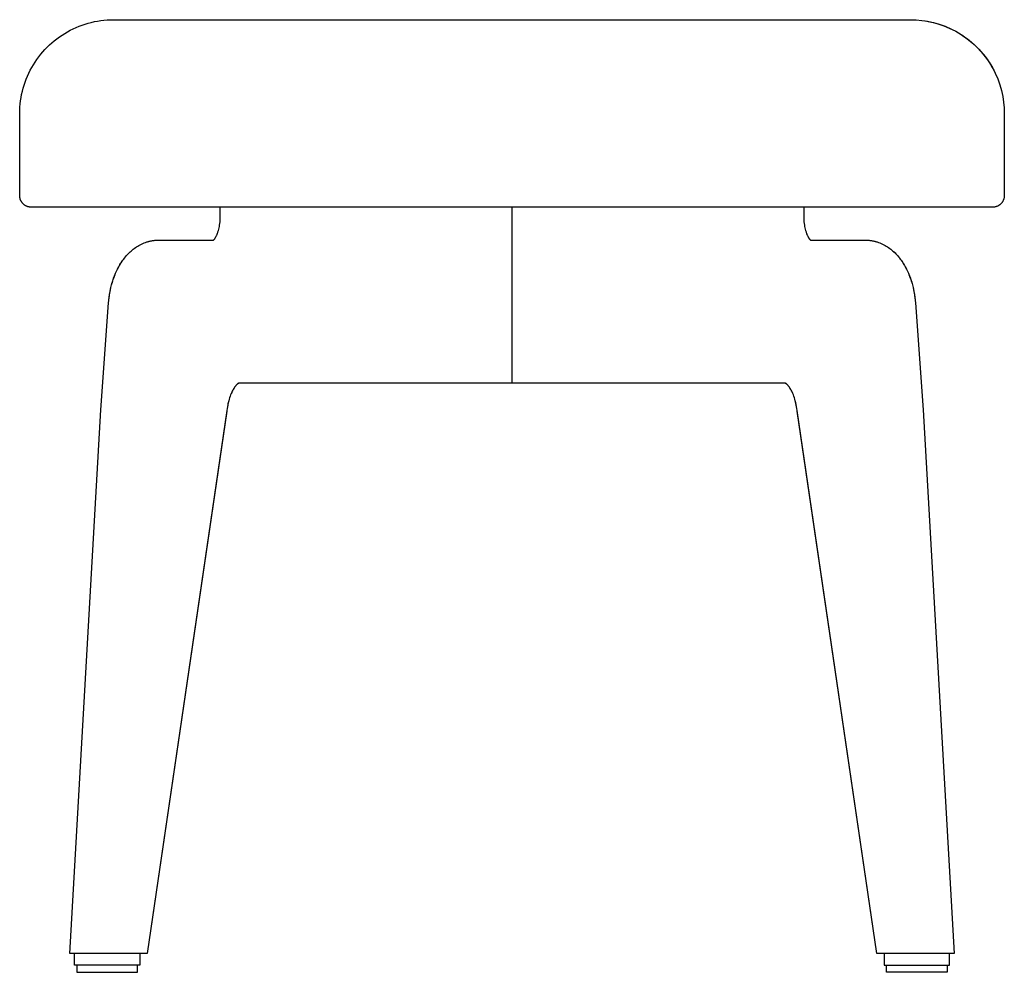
# Model space of a CAD drawing. Header units: millimetres. Extents: x 5000 to 6127, y 0 to 984.
# Tile 3 of 3: x 5707 to 6127, y 577 to 984. Entities that reach past the tile are written whole.
import ezdxf

# ---------------------------------------------------------------- set-up
doc = ezdxf.new("R2010")
doc.units = ezdxf.units.MM
doc.layers.add('Make2D$Sichtbar$Kurven', color=7, linetype='Continuous', true_color=0x000000)

msp = doc.modelspace()

# ---------------------------------------------------------------- linework, layer by layer
at = {"layer": 'Make2D$Sichtbar$Kurven', "color": 18, "lineweight": -3, "true_color": 0x000000}
for p, q in [((5737.58, 982.69), (5738.91, 982.99)), ((5738.91, 982.99), (5740.25, 983.24)), ((5740.25, 983.24), (5741.6, 983.45)), ((5741.6, 983.45), (5742.96, 983.62)), ((5742.96, 983.62), (5744.32, 983.73)), ((5744.32, 983.73), (5745.68, 983.8)), ((5745.68, 983.8), (5747.05, 983.83)), ((5747.05, 983.83), (5747.05, 983.83)), ((5747.05, 983.83), (5917.14, 983.83)), ((5917.14, 983.83), (6087.1, 983.83)), ((6087.1, 983.83), (6089.48, 983.76)), ((6089.48, 983.76), (6089.48, 983.75)), ((6089.48, 983.75), (6091.91, 983.54)), ((6089.48, 983.75), (6091.91, 983.54)), ((6091.91, 983.54), (6091.91, 983.54)), ((6091.91, 983.54), (6093.29, 983.34)), ((6091.91, 983.54), (6094.37, 983.16)), ((6093.29, 983.34), (6094.66, 983.11)), ((6094.38, 983.16), (6096.85, 982.62)), ((6094.66, 983.11), (6096.02, 982.82)), ((5727.44, 978.69), (5728.65, 979.34)), ((5728.65, 979.34), (5729.87, 979.95)), ((5729.87, 979.95), (5731.11, 980.51)), ((5731.11, 980.51), (5732.37, 981.04)), ((5732.37, 981.04), (5733.65, 981.52)), ((5733.65, 981.52), (5734.95, 981.95)), ((5734.95, 981.95), (5736.26, 982.34)), ((5736.26, 982.34), (5737.58, 982.69)), ((6096.02, 982.82), (6097.36, 982.49)), ((6096.86, 982.62), (6099.34, 981.91)), ((6097.36, 982.49), (6098.7, 982.11)), ((6098.7, 982.11), (6100.02, 981.68)), ((6099.35, 981.9), (6101.81, 981.02)), ((6100.02, 981.68), (6101.33, 981.21)), ((6101.33, 981.21), (6102.61, 980.69)), ((6101.83, 981.01), (6104.26, 979.96)), ((6102.61, 980.69), (6103.88, 980.13)), ((6103.88, 980.13), (6105.13, 979.53)), ((6104.27, 979.95), (6106.65, 978.72)), ((6105.13, 979.53), (6106.36, 978.88)), ((6106.36, 978.88), (6107.57, 978.19)), ((5720.76, 973.97), (5721.8, 974.85)), ((5721.8, 974.85), (5722.88, 975.7)), ((5722.88, 975.7), (5723.98, 976.51)), ((5723.98, 976.51), (5725.11, 977.27)), ((5725.11, 977.27), (5726.26, 978)), ((5726.26, 978), (5727.44, 978.69)), ((6106.67, 978.71), (6108.98, 977.31)), ((6107.57, 978.19), (6108.75, 977.46)), ((6108.75, 977.46), (6109.9, 976.69)), ((6108.99, 977.3), (6111.22, 975.73)), ((6109.9, 976.69), (6111.03, 975.88)), ((6111.03, 975.88), (6112.13, 975.03)), ((6111.23, 975.72), (6113.36, 974)), ((6112.13, 975.03), (6113.19, 974.14)), ((5716.9, 970.11), (5717.81, 971.13)), ((5717.81, 971.13), (5718.76, 972.11)), ((5718.76, 972.11), (5719.75, 973.06)), ((5719.75, 973.06), (5720.76, 973.97)), ((6113.19, 974.14), (6114.23, 973.22)), ((6113.37, 973.99), (6115.38, 972.12)), ((6114.23, 973.22), (6115.23, 972.26)), ((6115.23, 972.26), (6116.2, 971.27)), ((6115.39, 972.1), (6117.26, 970.1)), ((6116.2, 971.27), (6117.14, 970.24)), ((5713.6, 965.76), (5714.37, 966.89)), ((5714.37, 966.89), (5715.18, 968)), ((5715.18, 968), (5716.02, 969.07)), ((5716.02, 969.07), (5716.9, 970.11)), ((6117.14, 970.24), (6118.04, 969.18)), ((6117.27, 970.09), (6119, 967.96)), ((6118.04, 969.18), (6118.9, 968.09)), ((6118.9, 968.09), (6119.72, 966.97)), ((6119, 967.95), (6120.57, 965.72)), ((6119.72, 966.97), (6120.5, 965.83)), ((5710.92, 961.01), (5711.53, 962.23)), ((5711.53, 962.23), (5712.18, 963.43)), ((5712.18, 963.43), (5712.87, 964.61)), ((5712.87, 964.61), (5713.6, 965.76)), ((6120.5, 965.83), (6121.25, 964.66)), ((6120.58, 965.71), (6121.99, 963.39)), ((6121.25, 964.66), (6121.95, 963.46)), ((6121.95, 963.46), (6122.61, 962.24)), ((6121.99, 963.38), (6123.23, 960.99)), ((6122.61, 962.24), (6123.23, 960.99)), ((5709.36, 957.22), (5709.84, 958.5)), ((5709.84, 958.5), (5710.36, 959.76)), ((5710.36, 959.76), (5710.92, 961.01)), ((6123.23, 960.99), (6124.29, 958.55)), ((6123.23, 960.99), (6124.29, 958.55)), ((6124.29, 958.55), (6125.18, 956.08)), ((6124.29, 958.55), (6125.17, 956.08)), ((5708.18, 953.3), (5708.53, 954.62)), ((5708.53, 954.62), (5708.92, 955.93)), ((5708.92, 955.93), (5709.36, 957.22)), ((6125.18, 956.08), (6125.18, 956.07)), ((6125.18, 956.07), (6125.89, 953.59)), ((6125.18, 956.07), (6125.89, 953.59)), ((6125.89, 953.59), (6126.43, 951.11)), ((6125.89, 953.58), (6126.18, 952.36)), ((5707.42, 949.27), (5707.63, 950.62)), ((5707.63, 950.62), (5707.88, 951.96)), ((5707.88, 951.96), (5708.18, 953.3)), ((6126.18, 952.36), (6126.43, 951.13)), ((6126.43, 951.13), (6126.64, 949.89)), ((6126.43, 951.1), (6126.81, 948.64)), ((6126.64, 949.89), (6126.81, 948.64)), ((5707.05, 943.83), (5707.07, 945.19)), ((5707.07, 945.19), (5707.14, 946.56)), ((5707.14, 946.56), (5707.26, 947.92)), ((5707.26, 947.92), (5707.42, 949.27)), ((6126.81, 948.64), (6127.03, 946.21)), ((6126.81, 948.64), (6127.03, 946.21)), ((6127.03, 946.21), (6127.03, 946.21)), ((6127.03, 946.21), (6127.1, 943.83)), ((6127.03, 946.21), (6127.03, 946.21)), ((5707.05, 908.83), (5707.05, 943.83)), ((6127.1, 943.83), (6127.1, 908.83)), ((5707.05, 908.68), (5707.05, 908.83)), ((5707.06, 908.53), (5707.05, 908.83)), ((5707.06, 908.53), (5707.05, 908.68)), ((5707.07, 908.36), (5707.06, 908.53)), ((5707.09, 908.19), (5707.07, 908.36)), ((5707.11, 908.02), (5707.09, 908.19)), ((5707.14, 907.85), (5707.11, 908.02)), ((5707.18, 907.68), (5707.14, 907.85)), ((5707.22, 907.52), (5707.18, 907.68)), ((5707.27, 907.35), (5707.22, 907.52)), ((5707.32, 907.19), (5707.27, 907.35)), ((6126.9, 907.45), (6126.85, 907.28)), ((6126.95, 907.62), (6126.9, 907.45)), ((6126.99, 907.79), (6126.95, 907.62)), ((6127.02, 907.96), (6126.99, 907.79)), ((6127.05, 908.13), (6127.02, 907.96)), ((6127.07, 908.3), (6127.05, 908.13)), ((6127.09, 908.48), (6127.07, 908.3)), ((6127.1, 908.83), (6127.09, 908.65)), ((6127.09, 908.65), (6127.09, 908.48)), ((5707.38, 907.03), (5707.32, 907.19)), ((5707.45, 906.87), (5707.38, 907.03)), ((5707.52, 906.71), (5707.45, 906.87)), ((5707.59, 906.56), (5707.52, 906.71)), ((5707.67, 906.4), (5707.59, 906.56)), ((5707.76, 906.26), (5707.67, 906.4)), ((5707.85, 906.11), (5707.76, 906.26)), ((5707.95, 905.97), (5707.85, 906.11)), ((5708.05, 905.83), (5707.95, 905.97)), ((5708.15, 905.69), (5708.05, 905.83)), ((5708.26, 905.56), (5708.15, 905.69)), ((5708.38, 905.43), (5708.26, 905.56)), ((5708.49, 905.31), (5708.38, 905.43)), ((5708.62, 905.19), (5708.49, 905.31)), ((5708.74, 905.07), (5708.62, 905.19)), ((5708.88, 904.96), (5708.74, 905.07)), ((5709.01, 904.85), (5708.88, 904.96)), ((5709.15, 904.75), (5709.01, 904.85)), ((5709.29, 904.66), (5709.15, 904.75)), ((5709.44, 904.56), (5709.29, 904.66)), ((5709.58, 904.48), (5709.44, 904.56)), ((5709.73, 904.39), (5709.58, 904.48)), ((5709.89, 904.32), (5709.73, 904.39)), ((5710.04, 904.25), (5709.89, 904.32)), ((5710.2, 904.18), (5710.04, 904.25)), ((5710.36, 904.12), (5710.2, 904.18)), ((5710.53, 904.06), (5710.36, 904.12)), ((5710.69, 904.01), (5710.53, 904.06)), ((5710.86, 903.97), (5710.69, 904.01)), ((5711.02, 903.93), (5710.86, 903.97)), ((5711.19, 903.9), (5711.02, 903.93)), ((5711.36, 903.87), (5711.19, 903.9)), ((5711.53, 903.85), (5711.36, 903.87)), ((5711.7, 903.84), (5711.53, 903.85)), ((5711.88, 903.83), (5711.7, 903.84)), ((5712.05, 903.83), (5711.75, 903.83)), ((5712.05, 903.83), (5711.88, 903.83)), ((6122.1, 903.83), (5712.05, 903.83)), ((5792.64, 899.8), (5792.64, 903.83)), ((5917.07, 903.83), (5917.07, 866.31)), ((6041.51, 903.83), (6041.51, 899.8)), ((6122.27, 903.83), (6122.1, 903.83)), ((6122.45, 903.84), (6122.27, 903.83)), ((6122.62, 903.85), (6122.45, 903.84)), ((6122.79, 903.87), (6122.62, 903.85)), ((6122.97, 903.9), (6122.79, 903.87)), ((6123.14, 903.94), (6122.97, 903.9)), ((6123.31, 903.97), (6123.14, 903.94)), ((6123.48, 904.02), (6123.31, 903.97)), ((6123.64, 904.07), (6123.48, 904.02)), ((6123.81, 904.13), (6123.64, 904.07)), ((6123.97, 904.19), (6123.81, 904.13)), ((6124.13, 904.26), (6123.97, 904.19)), ((6124.29, 904.33), (6124.13, 904.26)), ((6124.44, 904.41), (6124.29, 904.33)), ((6124.6, 904.5), (6124.44, 904.41)), ((6124.75, 904.59), (6124.6, 904.5)), ((6124.89, 904.68), (6124.75, 904.59)), ((6125.04, 904.78), (6124.89, 904.68)), ((6125.18, 904.89), (6125.04, 904.78)), ((6125.31, 905), (6125.18, 904.89)), ((6125.44, 905.11), (6125.31, 905)), ((6125.57, 905.23), (6125.44, 905.11)), ((6125.69, 905.35), (6125.57, 905.23)), ((6125.81, 905.48), (6125.69, 905.35)), ((6125.93, 905.61), (6125.81, 905.48)), ((6126.04, 905.75), (6125.93, 905.61)), ((6126.14, 905.89), (6126.04, 905.75)), ((6126.24, 906.03), (6126.14, 905.89)), ((6126.34, 906.18), (6126.24, 906.03)), ((6126.43, 906.33), (6126.34, 906.18)), ((6126.51, 906.48), (6126.43, 906.33)), ((6126.59, 906.63), (6126.51, 906.48)), ((6126.67, 906.79), (6126.59, 906.63)), ((6126.73, 906.95), (6126.67, 906.79)), ((6126.8, 907.12), (6126.73, 906.95)), ((6126.85, 907.28), (6126.8, 907.12)), ((5792.59, 898.31), (5792.62, 899.05)), ((5792.61, 898.63), (5792.63, 899.21)), ((5792.62, 899.05), (5792.64, 899.8)), ((5792.63, 899.21), (5792.64, 899.8)), ((6041.51, 899.8), (6041.51, 899.8)), ((6041.51, 899.8), (6041.52, 899.05)), ((6041.51, 899.8), (6041.51, 899.21)), ((6041.51, 899.21), (6041.54, 898.63)), ((6041.52, 899.05), (6041.56, 898.31)), ((5791.97, 894.41), (5792.12, 894.99)), ((5791.98, 894.4), (5792.12, 895)), ((5792.12, 895), (5792.24, 895.6)), ((5792.12, 894.99), (5792.24, 895.59)), ((5792.24, 895.59), (5792.35, 896.21)), ((5792.24, 895.6), (5792.35, 896.21)), ((5792.35, 896.21), (5792.44, 896.85)), ((5792.35, 896.21), (5792.45, 896.84)), ((5792.44, 896.85), (5792.53, 897.57)), ((5792.45, 896.84), (5792.52, 897.47)), ((5792.52, 897.47), (5792.57, 898.05)), ((5792.53, 897.57), (5792.59, 898.31)), ((5792.57, 898.05), (5792.61, 898.63)), ((6041.54, 898.63), (6041.57, 898.05)), ((6041.56, 898.31), (6041.62, 897.57)), ((6041.57, 898.05), (6041.62, 897.47)), ((6041.62, 897.57), (6041.7, 896.85)), ((6041.62, 897.47), (6041.7, 896.84)), ((6041.7, 896.85), (6041.79, 896.21)), ((6041.7, 896.84), (6041.79, 896.21)), ((6041.79, 896.21), (6041.9, 895.59)), ((6041.79, 896.21), (6041.9, 895.6)), ((6041.9, 895.6), (6042.02, 895)), ((6041.9, 895.59), (6042.03, 894.99)), ((6042.02, 895), (6042.17, 894.4)), ((6042.03, 894.99), (6042.17, 894.41)), ((5790.24, 890.38), (5790.33, 890.51)), ((5790.31, 890.49), (5790.41, 890.63)), ((5790.33, 890.51), (5790.42, 890.64)), ((5790.41, 890.63), (5790.5, 890.77)), ((5790.42, 890.64), (5790.51, 890.79)), ((5790.5, 890.77), (5790.62, 890.97)), ((5790.51, 890.79), (5790.61, 890.95)), ((5790.61, 890.95), (5790.74, 891.19)), ((5790.62, 890.97), (5790.74, 891.19)), ((5790.74, 891.19), (5790.87, 891.43)), ((5790.74, 891.19), (5790.83, 891.36)), ((5790.83, 891.36), (5790.93, 891.54)), ((5790.87, 891.43), (5791, 891.7)), ((5790.93, 891.54), (5791.02, 891.72)), ((5791, 891.7), (5791.13, 891.98)), ((5791.02, 891.72), (5791.11, 891.92)), ((5791.11, 891.92), (5791.29, 892.33)), ((5791.13, 891.98), (5791.26, 892.28)), ((5791.26, 892.28), (5791.36, 892.52)), ((5791.29, 892.33), (5791.46, 892.77)), ((5791.36, 892.52), (5791.46, 892.76)), ((5791.46, 892.76), (5791.55, 893.02)), ((5791.46, 892.77), (5791.55, 893.02)), ((5791.55, 893.02), (5791.64, 893.28)), ((5791.55, 893.02), (5791.64, 893.28)), ((5791.64, 893.28), (5791.81, 893.83)), ((5791.64, 893.28), (5791.82, 893.83)), ((5791.81, 893.83), (5791.97, 894.41)), ((5791.82, 893.83), (5791.98, 894.4)), ((6042.17, 894.41), (6042.33, 893.83)), ((6042.17, 894.4), (6042.33, 893.83)), ((6042.33, 893.83), (6042.5, 893.28)), ((6042.33, 893.83), (6042.5, 893.28)), ((6042.5, 893.28), (6042.59, 893.02)), ((6042.5, 893.28), (6042.59, 893.02)), ((6042.59, 893.02), (6042.69, 892.76)), ((6042.59, 893.02), (6042.68, 892.77)), ((6042.68, 892.77), (6042.86, 892.33)), ((6042.69, 892.76), (6042.78, 892.52)), ((6042.78, 892.52), (6042.88, 892.28)), ((6042.86, 892.33), (6043.04, 891.92)), ((6042.88, 892.28), (6043.01, 891.98)), ((6043.01, 891.98), (6043.14, 891.7)), ((6043.04, 891.92), (6043.13, 891.72)), ((6043.13, 891.72), (6043.22, 891.54)), ((6043.14, 891.7), (6043.27, 891.43)), ((6043.22, 891.54), (6043.31, 891.36)), ((6043.27, 891.43), (6043.4, 891.19)), ((6043.31, 891.36), (6043.44, 891.12)), ((6043.4, 891.19), (6043.53, 890.97)), ((6043.44, 891.12), (6043.54, 890.95)), ((6043.53, 890.97), (6043.65, 890.77)), ((6043.54, 890.95), (6043.63, 890.79)), ((6043.63, 890.79), (6043.73, 890.64)), ((6043.65, 890.77), (6043.74, 890.63)), ((6043.73, 890.64), (6043.82, 890.51)), ((6043.74, 890.63), (6043.83, 890.49)), ((6043.82, 890.51), (6043.91, 890.38)), ((5755.94, 886.26), (5756.42, 886.61)), ((5755.94, 886.26), (5756.43, 886.61)), ((5756.42, 886.61), (5756.91, 886.94)), ((5756.43, 886.61), (5756.92, 886.94)), ((5756.91, 886.94), (5757.42, 887.26)), ((5756.92, 886.94), (5757.42, 887.26)), ((5757.42, 887.26), (5757.94, 887.56)), ((5757.42, 887.26), (5757.94, 887.56)), ((5757.94, 887.56), (5758.47, 887.85)), ((5757.94, 887.56), (5758.47, 887.85)), ((5758.47, 887.85), (5759, 888.12)), ((5758.47, 887.85), (5759, 888.11)), ((5759, 888.12), (5759.54, 888.36)), ((5759, 888.11), (5759.54, 888.36)), ((5759.54, 888.36), (5760.09, 888.6)), ((5759.54, 888.36), (5760.1, 888.6)), ((5760.09, 888.6), (5760.65, 888.81)), ((5760.1, 888.6), (5760.65, 888.81)), ((5760.65, 888.81), (5761.22, 889)), ((5760.65, 888.81), (5760.94, 888.91)), ((5760.94, 888.91), (5761.22, 889)), ((5761.22, 889), (5761.53, 889.1)), ((5761.22, 889), (5761.51, 889.09)), ((5761.51, 889.09), (5761.79, 889.17)), ((5761.53, 889.1), (5761.84, 889.19)), ((5761.79, 889.17), (5762.34, 889.32)), ((5761.84, 889.19), (5762.15, 889.27)), ((5762.15, 889.27), (5762.46, 889.35)), ((5762.34, 889.32), (5762.9, 889.44)), ((5762.46, 889.35), (5762.77, 889.42)), ((5762.77, 889.42), (5763.09, 889.48)), ((5762.9, 889.44), (5763.45, 889.55)), ((5763.09, 889.48), (5763.4, 889.54)), ((5763.4, 889.54), (5763.72, 889.6)), ((5763.45, 889.55), (5764.01, 889.64)), ((5763.72, 889.6), (5764.03, 889.64)), ((5764.01, 889.64), (5764.58, 889.71)), ((5764.03, 889.64), (5764.35, 889.68)), ((5764.35, 889.68), (5764.67, 889.72)), ((5764.58, 889.71), (5765.14, 889.76)), ((5764.67, 889.72), (5764.99, 889.75)), ((5764.99, 889.75), (5765.31, 889.77)), ((5765.14, 889.76), (5765.71, 889.79)), ((5765.31, 889.77), (5765.63, 889.78)), ((5765.63, 889.78), (5765.95, 889.79)), ((5765.71, 889.79), (5766.28, 889.8)), ((5765.95, 889.79), (5766.27, 889.8)), ((5766.27, 889.8), (5789.71, 889.75)), ((5789.71, 889.75), (5789.77, 889.81)), ((5789.75, 889.8), (5789.79, 889.84)), ((5789.77, 889.81), (5789.84, 889.88)), ((5789.79, 889.84), (5789.84, 889.89)), ((5789.84, 889.88), (5789.91, 889.97)), ((5789.84, 889.89), (5789.91, 889.96)), ((5789.91, 889.97), (5789.99, 890.06)), ((5789.91, 889.96), (5789.98, 890.05)), ((5789.98, 890.05), (5790.06, 890.14)), ((5789.99, 890.06), (5790.07, 890.16)), ((5790.06, 890.14), (5790.14, 890.25)), ((5790.07, 890.16), (5790.15, 890.26)), ((5790.14, 890.25), (5790.23, 890.36)), ((5790.15, 890.26), (5790.24, 890.38)), ((5790.23, 890.36), (5790.31, 890.49)), ((6043.83, 890.49), (6043.92, 890.36)), ((6043.91, 890.38), (6043.99, 890.26)), ((6043.92, 890.36), (6044, 890.25)), ((6043.99, 890.26), (6044.07, 890.16)), ((6044, 890.25), (6044.09, 890.14)), ((6044.07, 890.16), (6044.15, 890.06)), ((6044.09, 890.14), (6044.16, 890.05)), ((6044.15, 890.06), (6044.22, 889.98)), ((6044.16, 890.05), (6044.24, 889.96)), ((6044.22, 889.98), (6044.28, 889.91)), ((6044.24, 889.96), (6044.3, 889.89)), ((6044.28, 889.91), (6044.34, 889.85)), ((6044.3, 889.89), (6044.37, 889.81)), ((6044.34, 889.85), (6044.39, 889.8)), ((6044.37, 889.81), (6044.44, 889.75)), ((6044.44, 889.75), (6067.87, 889.8)), ((6067.87, 889.8), (6068.19, 889.79)), ((6067.87, 889.8), (6068.44, 889.79)), ((6068.19, 889.79), (6068.51, 889.78)), ((6068.44, 889.79), (6069, 889.76)), ((6068.51, 889.78), (6068.83, 889.77)), ((6068.83, 889.77), (6069.15, 889.75)), ((6069, 889.76), (6069.57, 889.71)), ((6069.15, 889.75), (6069.47, 889.72)), ((6069.47, 889.72), (6069.79, 889.68)), ((6069.57, 889.71), (6070.13, 889.64)), ((6069.79, 889.68), (6070.11, 889.64)), ((6070.11, 889.64), (6070.43, 889.6)), ((6070.13, 889.64), (6070.69, 889.55)), ((6070.43, 889.6), (6070.74, 889.54)), ((6070.69, 889.55), (6071.25, 889.44)), ((6070.74, 889.54), (6071.06, 889.48)), ((6071.06, 889.48), (6071.37, 889.42)), ((6071.25, 889.44), (6071.8, 889.32)), ((6071.37, 889.42), (6071.69, 889.35)), ((6071.69, 889.35), (6072, 889.27)), ((6071.8, 889.32), (6072.35, 889.17)), ((6072, 889.27), (6072.31, 889.19)), ((6072.31, 889.19), (6072.62, 889.1)), ((6072.35, 889.17), (6072.64, 889.09)), ((6072.62, 889.1), (6072.92, 889)), ((6072.64, 889.09), (6072.92, 889)), ((6072.92, 889), (6073.21, 888.91)), ((6072.92, 889), (6073.49, 888.81)), ((6073.21, 888.91), (6073.49, 888.81)), ((6073.49, 888.81), (6074.05, 888.6)), ((6073.49, 888.81), (6074.05, 888.6)), ((6074.05, 888.6), (6074.6, 888.36)), ((6074.05, 888.6), (6074.6, 888.36)), ((6074.6, 888.36), (6075.14, 888.12)), ((6074.6, 888.36), (6075.14, 888.11)), ((6075.14, 888.12), (6075.68, 887.85)), ((6075.14, 888.11), (6075.68, 887.85)), ((6075.68, 887.85), (6076.21, 887.56)), ((6075.68, 887.85), (6076.2, 887.56)), ((6076.2, 887.56), (6076.72, 887.26)), ((6076.21, 887.56), (6076.72, 887.26)), ((6076.72, 887.26), (6077.23, 886.94)), ((6076.72, 887.26), (6077.22, 886.94)), ((6077.22, 886.94), (6077.72, 886.61)), ((6077.23, 886.94), (6077.72, 886.61)), ((6077.72, 886.61), (6078.21, 886.26)), ((6077.72, 886.61), (6078.2, 886.26)), ((5751.41, 881.7), (5751.76, 882.16)), ((5751.42, 881.71), (5751.77, 882.17)), ((5751.76, 882.16), (5752.12, 882.61)), ((5751.77, 882.17), (5752.13, 882.62)), ((5752.12, 882.61), (5752.49, 883.04)), ((5752.13, 882.62), (5752.51, 883.06)), ((5752.49, 883.04), (5752.87, 883.47)), ((5752.51, 883.06), (5752.89, 883.49)), ((5752.87, 883.47), (5753.26, 883.89)), ((5752.89, 883.49), (5753.28, 883.91)), ((5753.26, 883.89), (5753.68, 884.32)), ((5753.28, 883.91), (5753.68, 884.31)), ((5753.68, 884.32), (5754.11, 884.73)), ((5753.68, 884.31), (5754.11, 884.73)), ((5754.11, 884.73), (5754.55, 885.14)), ((5754.11, 884.73), (5754.55, 885.13)), ((5754.55, 885.14), (5755, 885.53)), ((5754.55, 885.13), (5755.01, 885.52)), ((5755, 885.53), (5755.47, 885.9)), ((5755.01, 885.52), (5755.47, 885.9)), ((5755.47, 885.9), (5755.94, 886.26)), ((5755.47, 885.9), (5755.94, 886.26)), ((6078.2, 886.26), (6078.68, 885.9)), ((6078.21, 886.26), (6078.68, 885.9)), ((6078.68, 885.9), (6079.14, 885.53)), ((6078.68, 885.9), (6079.14, 885.52)), ((6079.14, 885.53), (6079.59, 885.14)), ((6079.14, 885.52), (6079.59, 885.13)), ((6079.59, 885.14), (6080.03, 884.73)), ((6079.59, 885.13), (6080.04, 884.73)), ((6080.03, 884.73), (6080.47, 884.32)), ((6080.04, 884.73), (6080.47, 884.31)), ((6080.47, 884.32), (6080.89, 883.89)), ((6080.47, 884.31), (6080.87, 883.91)), ((6080.87, 883.91), (6081.26, 883.49)), ((6080.89, 883.89), (6081.28, 883.47)), ((6081.26, 883.49), (6081.64, 883.06)), ((6081.28, 883.47), (6081.66, 883.04)), ((6081.64, 883.06), (6082.01, 882.62)), ((6081.66, 883.04), (6082.03, 882.61)), ((6082.01, 882.62), (6082.37, 882.17)), ((6082.03, 882.61), (6082.39, 882.16)), ((6082.37, 882.17), (6082.73, 881.71)), ((6082.39, 882.16), (6082.74, 881.7)), ((5748.87, 877.62), (5749.31, 878.44)), ((5749.02, 877.9), (5749.31, 878.44)), ((5749.31, 878.44), (5749.65, 879.04)), ((5749.31, 878.44), (5749.57, 878.91)), ((5749.57, 878.91), (5749.84, 879.37)), ((5749.65, 879.04), (5750, 879.63)), ((5749.84, 879.37), (5750.12, 879.83)), ((5750, 879.63), (5750.36, 880.2)), ((5750.12, 879.83), (5750.41, 880.27)), ((5750.36, 880.2), (5750.74, 880.77)), ((5750.41, 880.27), (5750.73, 880.76)), ((5750.73, 880.76), (5751.06, 881.24)), ((5750.74, 880.77), (5751.07, 881.25)), ((5751.06, 881.24), (5751.41, 881.7)), ((5751.07, 881.25), (5751.42, 881.71)), ((6082.73, 881.71), (6083.07, 881.25)), ((6082.74, 881.7), (6083.08, 881.24)), ((6083.07, 881.25), (6083.4, 880.77)), ((6083.08, 881.24), (6083.41, 880.76)), ((6083.4, 880.77), (6083.78, 880.2)), ((6083.41, 880.76), (6083.74, 880.27)), ((6083.74, 880.27), (6084.02, 879.83)), ((6083.78, 880.2), (6084.14, 879.63)), ((6084.02, 879.83), (6084.3, 879.37)), ((6084.14, 879.63), (6084.49, 879.04)), ((6084.3, 879.37), (6084.57, 878.91)), ((6084.49, 879.04), (6084.83, 878.44)), ((6084.57, 878.91), (6084.83, 878.44)), ((6084.83, 878.44), (6085.12, 877.9)), ((6084.83, 878.44), (6085.27, 877.62)), ((5746.93, 872.94), (5747.32, 874.06)), ((5747.12, 873.5), (5747.53, 874.62)), ((5747.32, 874.06), (5747.75, 875.16)), ((5747.53, 874.62), (5747.98, 875.71)), ((5747.75, 875.16), (5747.97, 875.7)), ((5747.97, 875.7), (5748.21, 876.23)), ((5747.98, 875.71), (5748.22, 876.24)), ((5748.21, 876.23), (5748.47, 876.8)), ((5748.22, 876.24), (5748.46, 876.77)), ((5748.46, 876.77), (5748.87, 877.62)), ((5748.47, 876.8), (5748.74, 877.35)), ((5748.74, 877.35), (5749.02, 877.9)), ((6085.12, 877.9), (6085.4, 877.35)), ((6085.27, 877.62), (6085.68, 876.77)), ((6085.4, 877.35), (6085.68, 876.8)), ((6085.68, 876.8), (6085.94, 876.23)), ((6085.68, 876.77), (6085.93, 876.24)), ((6085.93, 876.24), (6086.16, 875.71)), ((6085.94, 876.23), (6086.17, 875.7)), ((6086.16, 875.71), (6086.61, 874.62)), ((6086.17, 875.7), (6086.4, 875.16)), ((6086.4, 875.16), (6086.82, 874.06)), ((6086.61, 874.62), (6087.02, 873.5)), ((6086.82, 874.06), (6087.22, 872.94)), ((5745.73, 868.44), (5745.98, 869.58)), ((5745.85, 869.01), (5746.12, 870.14)), ((5745.98, 869.58), (5746.26, 870.7)), ((5746.12, 870.14), (5746.42, 871.26)), ((5746.26, 870.7), (5746.57, 871.8)), ((5746.42, 871.26), (5746.74, 872.36)), ((5746.57, 871.8), (5746.93, 872.94)), ((5746.74, 872.36), (5747.12, 873.5)), ((6087.02, 873.5), (6087.4, 872.36)), ((6087.22, 872.94), (6087.58, 871.8)), ((6087.4, 872.36), (6087.73, 871.26)), ((6087.58, 871.8), (6087.89, 870.7)), ((6087.73, 871.26), (6088.03, 870.14)), ((6087.89, 870.7), (6088.17, 869.58)), ((6088.03, 870.14), (6088.29, 869.01)), ((6088.17, 869.58), (6088.41, 868.44)), ((5745.1, 864.23), (5745.24, 865.45)), ((5745.2, 865.16), (5745.34, 866.23)), ((5745.24, 865.45), (5745.41, 866.66)), ((5745.34, 866.23), (5745.51, 867.29)), ((5745.41, 866.66), (5745.62, 867.86)), ((5745.51, 867.29), (5745.73, 868.44)), ((5745.62, 867.86), (5745.85, 869.01)), ((5917.07, 866.31), (5917.07, 828.79)), ((6088.29, 869.01), (6088.53, 867.86)), ((6088.41, 868.44), (6088.63, 867.29)), ((6088.53, 867.86), (6088.73, 866.66)), ((6088.63, 867.29), (6088.8, 866.23)), ((6088.73, 866.66), (6088.91, 865.45)), ((6088.8, 866.23), (6088.95, 865.16)), ((6088.91, 865.45), (6089.05, 864.23)), ((5741.68, 817.37), (5744.99, 863.01)), ((5744.99, 863.01), (5745.1, 864.23)), ((5744.99, 863.01), (5745.08, 864.09)), ((5745.08, 864.09), (5745.2, 865.16)), ((6088.95, 865.16), (6089.07, 864.09)), ((6089.05, 864.23), (6089.15, 863.01)), ((6089.07, 864.09), (6089.16, 863.01)), ((6089.15, 863.01), (6092.46, 817.37)), ((6089.16, 863.01), (6092.47, 817.37)), ((5799.08, 827.5), (5798.96, 827.35)), ((5799.1, 827.52), (5798.98, 827.37)), ((5799.19, 827.64), (5799.08, 827.5)), ((5799.21, 827.66), (5799.1, 827.52)), ((5799.3, 827.77), (5799.19, 827.64)), ((5799.32, 827.79), (5799.21, 827.66)), ((5799.41, 827.89), (5799.3, 827.77)), ((5799.43, 827.91), (5799.32, 827.79)), ((5799.52, 828), (5799.41, 827.89)), ((5799.53, 828.02), (5799.43, 827.91)), ((5799.62, 828.11), (5799.52, 828)), ((5799.64, 828.12), (5799.53, 828.02)), ((5799.73, 828.21), (5799.62, 828.11)), ((5799.73, 828.21), (5799.64, 828.12)), ((5799.83, 828.3), (5799.73, 828.21)), ((5799.82, 828.3), (5799.73, 828.21)), ((5799.92, 828.38), (5799.82, 828.3)), ((5799.92, 828.38), (5799.83, 828.3)), ((5800.01, 828.46), (5799.92, 828.38)), ((5800.01, 828.46), (5799.92, 828.38)), ((5800.09, 828.52), (5800.01, 828.46)), ((5800.09, 828.52), (5800.01, 828.46)), ((5800.17, 828.58), (5800.09, 828.52)), ((5800.17, 828.58), (5800.09, 828.52)), ((5800.24, 828.63), (5800.17, 828.58)), ((5800.24, 828.63), (5800.17, 828.58)), ((5800.3, 828.67), (5800.24, 828.63)), ((5800.3, 828.67), (5800.24, 828.63)), ((5800.36, 828.7), (5800.3, 828.67)), ((5800.35, 828.7), (5800.3, 828.67)), ((5800.4, 828.73), (5800.35, 828.7)), ((5800.41, 828.73), (5800.36, 828.7)), ((5800.45, 828.75), (5800.4, 828.73)), ((5800.43, 828.75), (5800.41, 828.73)), ((5800.46, 828.76), (5800.43, 828.75)), ((5800.45, 828.79), (5800.56, 828.8)), ((5824.79, 828.79), (5800.45, 828.79)), ((5800.53, 828.79), (5800.45, 828.79)), ((5800.45, 828.79), (5800.45, 828.79)), ((5800.48, 828.77), (5800.45, 828.75)), ((5800.48, 828.77), (5800.46, 828.76)), ((5800.5, 828.78), (5800.48, 828.77)), ((5800.51, 828.78), (5800.48, 828.77)), ((5800.52, 828.79), (5800.5, 828.78)), ((5800.53, 828.79), (5800.51, 828.78)), ((5800.54, 828.79), (5800.52, 828.79)), ((5800.55, 828.8), (5800.53, 828.79)), ((5800.55, 828.8), (5800.54, 828.79)), ((5800.56, 828.8), (5800.55, 828.8)), ((5800.56, 828.8), (5800.55, 828.8)), ((5800.57, 828.8), (5800.56, 828.8)), ((5800.56, 828.8), (5800.56, 828.8)), ((5800.56, 828.8), (5800.57, 828.8)), ((5800.56, 828.8), (5800.56, 828.8)), ((5800.56, 828.8), (5800.56, 828.8)), ((5800.56, 828.8), (5800.56, 828.8)), ((5800.56, 828.8), (5800.56, 828.8)), ((5800.56, 828.8), (5800.56, 828.8)), ((5800.56, 828.8), (5800.56, 828.8)), ((5800.56, 828.8), (5800.56, 828.8)), ((5800.56, 828.8), (5800.56, 828.8)), ((5800.56, 828.8), (5800.56, 828.8)), ((5800.56, 828.8), (5800.56, 828.8)), ((5800.56, 828.8), (5800.56, 828.8)), ((5800.56, 828.8), (5800.56, 828.8)), ((5800.56, 828.8), (5800.56, 828.8)), ((5852.43, 828.79), (5824.79, 828.79)), ((5852.63, 828.79), (5852.43, 828.79)), ((5905.26, 828.79), (5852.63, 828.79)), ((5917.07, 828.79), (5905.26, 828.79)), ((5928.88, 828.79), (5917.07, 828.79)), ((5981.52, 828.79), (5928.88, 828.79)), ((5981.71, 828.79), (5981.52, 828.79)), ((6014.71, 828.79), (5981.71, 828.79)), ((6033.69, 828.79), (6014.71, 828.79)), ((6033.59, 828.8), (6033.58, 828.8)), ((6033.58, 828.8), (6033.58, 828.8)), ((6033.58, 828.8), (6033.58, 828.8)), ((6033.58, 828.8), (6033.58, 828.8)), ((6033.58, 828.8), (6033.58, 828.8)), ((6033.58, 828.8), (6033.58, 828.8)), ((6033.58, 828.8), (6033.58, 828.8)), ((6033.58, 828.8), (6033.58, 828.8)), ((6033.58, 828.8), (6033.58, 828.8)), ((6033.58, 828.8), (6033.7, 828.79)), ((6033.59, 828.8), (6033.58, 828.8)), ((6033.58, 828.8), (6033.58, 828.8)), ((6033.58, 828.8), (6033.58, 828.8)), ((6033.58, 828.8), (6033.58, 828.8)), ((6033.58, 828.8), (6033.58, 828.8)), ((6033.58, 828.8), (6033.58, 828.8)), ((6033.58, 828.8), (6033.58, 828.8)), ((6033.58, 828.8), (6033.58, 828.8)), ((6033.58, 828.8), (6033.58, 828.8)), ((6033.58, 828.8), (6033.58, 828.8)), ((6033.58, 828.8), (6033.58, 828.8)), ((6033.58, 828.8), (6033.58, 828.8)), ((6033.58, 828.8), (6033.69, 828.79)), ((6033.6, 828.8), (6033.59, 828.8)), ((6033.59, 828.8), (6033.59, 828.8)), ((6033.6, 828.8), (6033.59, 828.8)), ((6033.62, 828.79), (6033.6, 828.8)), ((6033.61, 828.79), (6033.6, 828.8)), ((6033.63, 828.78), (6033.61, 828.79)), ((6033.69, 828.79), (6033.61, 828.79)), ((6033.64, 828.78), (6033.62, 828.79)), ((6033.66, 828.77), (6033.63, 828.78)), ((6033.67, 828.77), (6033.64, 828.78)), ((6033.7, 828.75), (6033.66, 828.77)), ((6033.7, 828.75), (6033.67, 828.77)), ((6033.7, 828.79), (6033.69, 828.79)), ((6033.74, 828.73), (6033.7, 828.75)), ((6033.74, 828.73), (6033.7, 828.75)), ((6033.79, 828.7), (6033.74, 828.73)), ((6033.79, 828.7), (6033.74, 828.73)), ((6033.84, 828.67), (6033.79, 828.7)), ((6033.85, 828.67), (6033.79, 828.7)), ((6033.91, 828.63), (6033.84, 828.67)), ((6033.91, 828.63), (6033.85, 828.67)), ((6033.98, 828.58), (6033.91, 828.63)), ((6033.98, 828.58), (6033.91, 828.63)), ((6034.05, 828.52), (6033.98, 828.58)), ((6034.06, 828.52), (6033.98, 828.58)), ((6034.13, 828.46), (6034.05, 828.52)), ((6034.14, 828.46), (6034.06, 828.52)), ((6034.22, 828.38), (6034.13, 828.46)), ((6034.23, 828.38), (6034.14, 828.46)), ((6034.32, 828.3), (6034.22, 828.38)), ((6034.32, 828.3), (6034.23, 828.38)), ((6034.41, 828.21), (6034.32, 828.3)), ((6034.42, 828.21), (6034.32, 828.3)), ((6034.51, 828.12), (6034.41, 828.21)), ((6034.52, 828.11), (6034.42, 828.21)), ((6034.61, 828.02), (6034.51, 828.12)), ((6034.63, 828), (6034.52, 828.11)), ((6034.72, 827.91), (6034.61, 828.02)), ((6034.73, 827.89), (6034.63, 828)), ((6034.82, 827.79), (6034.72, 827.91)), ((6034.84, 827.77), (6034.73, 827.89)), ((6034.93, 827.66), (6034.82, 827.79)), ((6034.95, 827.64), (6034.84, 827.77)), ((6035.05, 827.52), (6034.93, 827.66)), ((6035.07, 827.5), (6034.95, 827.64)), ((6035.16, 827.37), (6035.05, 827.52)), ((6035.18, 827.35), (6035.07, 827.5)), ((5797.02, 823.77), (5796.79, 823.17)), ((5797.01, 823.77), (5796.79, 823.16)), ((5797.25, 824.34), (5797.01, 823.77)), ((5797.24, 824.32), (5797.02, 823.77)), ((5797.48, 824.85), (5797.24, 824.32)), ((5797.5, 824.89), (5797.25, 824.34)), ((5797.72, 825.34), (5797.48, 824.85)), ((5797.75, 825.41), (5797.5, 824.89)), ((5797.96, 825.81), (5797.72, 825.34)), ((5797.96, 825.81), (5797.75, 825.41)), ((5798.15, 826.14), (5797.96, 825.81)), ((5798.13, 826.11), (5797.96, 825.81)), ((5798.25, 826.31), (5798.13, 826.11)), ((5798.34, 826.46), (5798.15, 826.14)), ((5798.38, 826.51), (5798.25, 826.31)), ((5798.53, 826.76), (5798.34, 826.46)), ((5798.5, 826.7), (5798.38, 826.51)), ((5798.62, 826.88), (5798.5, 826.7)), ((5798.72, 827.03), (5798.53, 826.76)), ((5798.74, 827.06), (5798.62, 826.88)), ((5798.84, 827.2), (5798.72, 827.03)), ((5798.86, 827.22), (5798.74, 827.06)), ((5798.96, 827.35), (5798.84, 827.2)), ((5798.98, 827.37), (5798.86, 827.22)), ((6035.28, 827.22), (6035.16, 827.37)), ((6035.3, 827.2), (6035.18, 827.35)), ((6035.4, 827.06), (6035.28, 827.22)), ((6035.42, 827.03), (6035.3, 827.2)), ((6035.52, 826.88), (6035.4, 827.06)), ((6035.61, 826.76), (6035.42, 827.03)), ((6035.65, 826.7), (6035.52, 826.88)), ((6035.8, 826.46), (6035.61, 826.76)), ((6035.77, 826.51), (6035.65, 826.7)), ((6035.89, 826.31), (6035.77, 826.51)), ((6035.99, 826.14), (6035.8, 826.46)), ((6036.01, 826.11), (6035.89, 826.31)), ((6036.18, 825.81), (6035.99, 826.14)), ((6036.18, 825.81), (6036.01, 826.11)), ((6036.43, 825.34), (6036.18, 825.81)), ((6036.4, 825.41), (6036.18, 825.81)), ((6036.65, 824.89), (6036.4, 825.41)), ((6036.67, 824.85), (6036.43, 825.34)), ((6036.89, 824.34), (6036.65, 824.89)), ((6036.9, 824.32), (6036.67, 824.85)), ((6037.13, 823.77), (6036.89, 824.34)), ((6037.13, 823.77), (6036.9, 824.32)), ((6037.35, 823.17), (6037.13, 823.77)), ((6037.36, 823.16), (6037.13, 823.77)), ((5795.78, 819.36), (5795.66, 818.67)), ((5795.84, 819.65), (5795.69, 818.82)), ((5795.91, 820.03), (5795.78, 819.36)), ((5796.01, 820.45), (5795.84, 819.65)), ((5796.06, 820.7), (5795.91, 820.03)), ((5796.2, 821.24), (5796.01, 820.45)), ((5796.23, 821.34), (5796.06, 820.7)), ((5796.38, 821.9), (5796.2, 821.24)), ((5796.4, 821.97), (5796.23, 821.34)), ((5796.58, 822.55), (5796.38, 821.9)), ((5796.59, 822.58), (5796.4, 821.97)), ((5796.79, 823.17), (5796.58, 822.55)), ((5796.79, 823.16), (5796.59, 822.58)), ((6037.56, 822.55), (6037.35, 823.17)), ((6037.56, 822.58), (6037.36, 823.16)), ((6037.74, 821.97), (6037.56, 822.58)), ((6037.76, 821.9), (6037.56, 822.55)), ((6037.92, 821.34), (6037.74, 821.97)), ((6037.94, 821.24), (6037.76, 821.9)), ((6038.08, 820.7), (6037.92, 821.34)), ((6038.14, 820.45), (6037.94, 821.24)), ((6038.23, 820.03), (6038.08, 820.7)), ((6038.31, 819.65), (6038.14, 820.45)), ((6038.37, 819.36), (6038.23, 820.03)), ((6038.46, 818.82), (6038.31, 819.65)), ((6038.49, 818.67), (6038.37, 819.36)), ((5728.5, 585.46), (5741.68, 817.33)), ((5728.5, 585.46), (5741.69, 817.33)), ((5795.45, 817.06), (5761.42, 585.46)), ((5795.41, 816.77), (5761.42, 585.46)), ((5795.56, 817.97), (5795.45, 817.06)), ((5795.69, 818.82), (5795.56, 817.97)), ((5795.66, 818.67), (5795.56, 817.97)), ((6038.59, 817.97), (6038.46, 818.82)), ((6038.59, 817.97), (6038.49, 818.67)), ((6038.7, 817.06), (6038.59, 817.97)), ((6072.72, 585.46), (6038.7, 817.06)), ((6072.72, 585.46), (6038.74, 816.77)), ((6092.46, 817.33), (6105.64, 585.46)), ((5732.18, 585.46), (5728.5, 585.46)), ((5730.38, 580.46), (5730.38, 585.46)), ((5732.95, 585.46), (5732.18, 585.46)), ((5745.6, 585.46), (5732.95, 585.46)), ((5759.61, 585.46), (5745.6, 585.46)), ((5758.32, 585.46), (5758.32, 580.46)), ((5761.42, 585.46), (5759.61, 585.46)), ((5761.42, 585.46), (5761.42, 585.46)), ((6074.53, 585.46), (6072.72, 585.46)), ((6088.54, 585.46), (6074.53, 585.46)), ((6075.82, 585.46), (6075.82, 580.46)), ((6101.19, 585.46), (6088.54, 585.46)), ((6101.96, 585.46), (6101.19, 585.46)), ((6105.64, 585.46), (6101.96, 585.46)), ((6103.77, 580.46), (6103.77, 585.46)), ((5741.22, 580.46), (5730.38, 580.46)), ((5731.38, 580.46), (5731.38, 577.46)), ((5757.16, 580.46), (5741.22, 580.46)), ((5758.32, 580.46), (5757.16, 580.46)), ((5757.32, 577.46), (5757.32, 580.46)), ((6075.82, 580.46), (6076.98, 580.46)), ((6076.82, 577.46), (6076.82, 580.46)), ((6076.98, 580.46), (6092.93, 580.46)), ((6092.93, 580.46), (6103.77, 580.46)), ((6102.77, 580.46), (6102.77, 577.46)), ((5731.38, 577.46), (5740.41, 577.46)), ((5740.41, 577.46), (5757.32, 577.46)), ((6093.74, 577.46), (6076.82, 577.46)), ((6102.77, 577.46), (6093.74, 577.46))]:
    msp.add_line(p, q, dxfattribs=at)

doc.saveas('drawing.dxf')
